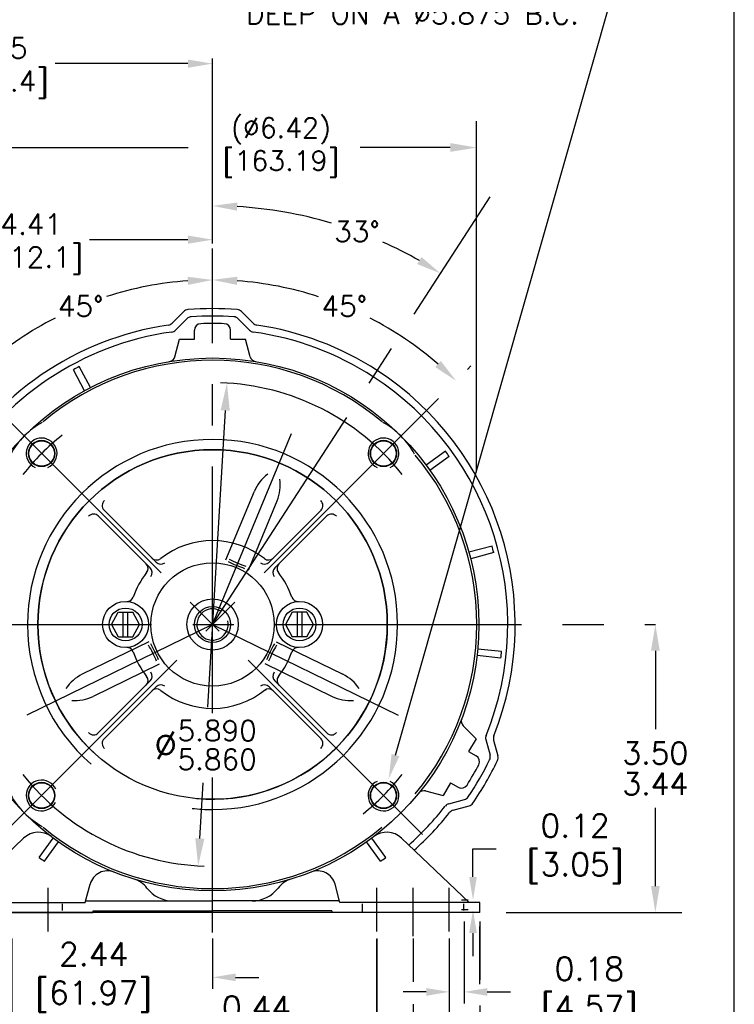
# Model space of a CAD drawing. Extents: x 897.4 to 937.4, y -10.3 to 19.5.
# Tile 7 of 8: x 928.7 to 937.4, y 1.2 to 13.2. Entities that reach past the tile are written whole.
import ezdxf
from ezdxf import colors
from ezdxf.entities.mleader import LeaderData, LeaderLine
from ezdxf.math import Vec2, Vec3

# ---------------------------------------------------------------- set-up
doc = ezdxf.new("R2010")
doc.units = 0
doc.header["$LTSCALE"] = 4
doc.header["$MEASUREMENT"] = 0
doc.linetypes.add('CENTER2', pattern=[1.125, 0.75, -0.125, 0.125, -0.125])
doc.layers.get('0').update_dxf_attribs({"linetype": 'CONTINUOUS'})
doc.layers.get('DEFPOINTS').update_dxf_attribs({"linetype": 'CONTINUOUS'})
doc.layers.add('CENTER', color=40, linetype='CENTER2')
doc.layers.add('DIMENSIONS', color=140, linetype='CONTINUOUS')
doc.styles.get("Standard").update_dxf_attribs({"font": 'romans.shx'})
doc.dimstyles.new('ADIM1', dxfattribs={"dimscale": 2.666667, "dimtxt": 0.125, "dimasz": 0.125, "dimexe": 0.125, "dimexo": 0.0625, "dimgap": 0.1, "dimtad": 0, "dimtih": 1, "dimtoh": 1, "dimdec": 3, "dimzin": 0, "dimdsep": 46, "dimtxsty": 'Standard', "dimsah": 1, "dimcen": 0.09, "dimadec": 0, "dimazin": 0, "dimtfac": 0.75, "dimtdec": 0, "dimtofl": 0, "dimtmove": 0, "dimatfit": 0, "dimfxl": 1, "dimtolj": 1, "dimtzin": 0, "dimarcsym": 0})
doc.dimstyles.get("Standard").update_dxf_attribs({"dimtxt": 0.25, "dimasz": 0.3, "dimexe": 0.0625, "dimexo": 0.0625, "dimgap": 0.0625, "dimtad": 0, "dimtih": 1, "dimtoh": 1, "dimzin": 0, "dimdsep": 46, "dimtxsty": 'Standard', "dimcen": 0, "dimadec": 0, "dimazin": 0, "dimtfac": 1, "dimtofl": 0, "dimtmove": 0, "dimatfit": 3, "dimfxl": 1, "dimtolj": 1, "dimtzin": 0, "dimarcsym": 0})
doc.dimstyles.new('STANDARD - A-B', dxfattribs={"dimtxt": 0.125, "dimasz": 0.125, "dimexe": 0.0625, "dimexo": 0.0625, "dimgap": 0.045, "dimtad": 0, "dimtih": 1, "dimtoh": 1, "dimdec": 4, "dimzin": 4, "dimdsep": 46, "dimtxsty": 'Standard', "dimcen": 0, "dimclrd": 256, "dimclre": 256, "dimclrt": 256, "dimaunit": 1, "dimazin": 1, "dimtm": 1e-09, "dimtfac": 1, "dimtdec": 4, "dimtofl": 0, "dimtmove": 0, "dimatfit": 2, "dimfxl": 1, "dimtolj": 1, "dimtzin": 4, "dimlwd": -1, "dimlwe": -1, "dimarcsym": 0})

# ---------------------------------------------------------------- blocks, each defined once
blk = doc.blocks.new('*D77')
at = {"layer": 'DEFPOINTS', "color": 0, "transparency": 16777216}
for p in [(931.238, 8.763), (930.888, 2.894)]:
    blk.add_point(p, dxfattribs=at)
at = {"layer": 'DIMENSIONS', "color": 0, "lineweight": -2, "transparency": 16777216}
for p, q in [((931.218, 8.43), (931.003, 4.821)), ((930.908, 3.226), (930.949, 3.904))]:
    blk.add_line(p, q, dxfattribs=at)
at = {"layer": 'DIMENSIONS', "color": 0, "transparency": 16777216}
for points in [[(931.162, 8.434), (931.273, 8.427), (931.238, 8.763)], [(930.853, 3.23), (930.964, 3.223), (930.888, 2.894)]]:
    blk.add_solid(points, dxfattribs=at)
at = {"layer": 'DIMENSIONS', "color": 0, "transparency": 16777216, "insert": (930.976, 4.362), "char_height": 0.33333, "attachment_point": 5}
blk.add_mtext('\\A1;∅{\\H0.250000;\\S5.890^ 5.860;}', dxfattribs=at)
blk = doc.blocks.new('*D78')
at = {"layer": 'DEFPOINTS', "color": 0, "transparency": 16777216}
for p in [(935.437, 5.828), (936.449, 5.828), (934.313, 2.328)]:
    blk.add_point(p, dxfattribs=at)
at = {"layer": 'DIMENSIONS', "color": 0, "lineweight": -2, "transparency": 16777216}
for p, q in [((936.449, 5.508), (936.449, 4.556)), ((936.449, 2.648), (936.449, 3.601)), ((934.633, 2.328), (936.769, 2.328))]:
    blk.add_line(p, q, dxfattribs=at)
at = {"layer": 'DIMENSIONS', "color": 0, "transparency": 16777216}
for points in [[(936.396, 5.508), (936.503, 5.508), (936.449, 5.828)], [(936.396, 2.648), (936.503, 2.648), (936.449, 2.328)]]:
    blk.add_solid(points, dxfattribs=at)
at = {"layer": 'DIMENSIONS', "color": 0, "transparency": 16777216, "insert": (936.449, 4.078), "char_height": 0.26667, "attachment_point": 5}
blk.add_mtext('\\A1;\\S3.50^ 3.44;', dxfattribs=at)
blk = doc.blocks.new('*D81')
at = {"layer": 'DEFPOINTS', "color": 0, "transparency": 16777216}
for p in [(934.275, 11.627), (934.275, 7.36), (927.851, 6.495)]:
    blk.add_point(p, dxfattribs=at)
at = {"layer": 'DIMENSIONS', "color": 0, "lineweight": -2, "transparency": 16777216}
for p, q in [((927.851, 10.705), (927.851, 11.947)), ((934.275, 7.68), (934.275, 11.947)), ((928.171, 11.627), (930.766, 11.627)), ((933.955, 11.627), (932.86, 11.627)), ((927.851, 6.815), (927.851, 10.243))]:
    blk.add_line(p, q, dxfattribs=at)
at = {"layer": 'DIMENSIONS', "color": 0, "transparency": 16777216}
for points in [[(928.171, 11.681), (928.171, 11.574), (927.851, 11.627)], [(933.955, 11.681), (933.955, 11.574), (934.275, 11.627)]]:
    blk.add_solid(points, dxfattribs=at)
at = {"layer": 'DIMENSIONS', "color": 0, "transparency": 16777216, "insert": (931.813, 11.627), "char_height": 0.24, "attachment_point": 5}
blk.add_mtext('\\A1; (%%c6.42)\\P [163.19]', dxfattribs=at)
blk = doc.blocks.new('*D86')
at = {"layer": 'DEFPOINTS', "color": 0, "transparency": 16777216}
for p in [(933.063, 2.149), (933.503, 2.149), (933.503, 0.889)]:
    blk.add_point(p, dxfattribs=at)
at = {"layer": 'DIMENSIONS', "transparency": 16777216}
for p, q in [((933.063, 2.009), (933.063, 0.748)), ((933.503, 2.009), (933.503, 1.537)), ((933.503, 1.158), (933.503, 0.748)), ((932.782, 0.889), (932.501, 0.889)), ((933.784, 0.889), (934.066, 0.889))]:
    blk.add_line(p, q, dxfattribs=at)
for points in [[(932.782, 0.936), (932.782, 0.842), (933.063, 0.889)], [(933.784, 0.936), (933.784, 0.842), (933.503, 0.889)]]:
    blk.add_solid(points, dxfattribs=at)
at = {"layer": 'DIMENSIONS', "transparency": 16777216, "insert": (931.502, 0.889), "char_height": 0.2812, "attachment_point": 5}
blk.add_mtext('\\A1; 0.44\\P [11.18]', dxfattribs=at)
blk = doc.blocks.new('*D87')
at = {"layer": 'DEFPOINTS', "color": 0, "transparency": 16777216}
for p in [(934.123, 2.358), (933.943, 2.149), (934.123, 1.361)]:
    blk.add_point(p, dxfattribs=at)
at = {"layer": 'DIMENSIONS', "transparency": 16777216}
for p, q in [((934.123, 2.218), (934.123, 1.22)), ((933.943, 2.009), (933.943, 1.22)), ((933.662, 1.361), (933.381, 1.361)), ((934.404, 1.361), (934.686, 1.361))]:
    blk.add_line(p, q, dxfattribs=at)
for points in [[(933.662, 1.408), (933.662, 1.314), (933.943, 1.361)], [(934.404, 1.407), (934.404, 1.314), (934.123, 1.361)]]:
    blk.add_solid(points, dxfattribs=at)
at = {"layer": 'DIMENSIONS', "transparency": 16777216, "insert": (935.55, 1.361), "char_height": 0.2812, "attachment_point": 5}
blk.add_mtext('\\A1; 0.18\\P [4.57]', dxfattribs=at)
blk = doc.blocks.new('*D98')
at = {"layer": 'DEFPOINTS', "color": 0, "transparency": 16777216}
for p in [(927.813, 2.358), (934.313, 2.358), (934.313, -2.539)]:
    blk.add_point(p, dxfattribs=at)
at = {"layer": 'DIMENSIONS', "transparency": 16777216}
for p, q in [((927.813, 2.218), (927.813, -2.68)), ((934.313, 2.218), (934.313, 1.509)), ((934.313, 1.197), (934.313, -2.68)), ((928.094, -2.539), (929.931, -2.539)), ((934.032, -2.539), (932.196, -2.539))]:
    blk.add_line(p, q, dxfattribs=at)
for points in [[(928.094, -2.492), (928.094, -2.586), (927.813, -2.539)], [(934.032, -2.492), (934.032, -2.586), (934.313, -2.539)]]:
    blk.add_solid(points, dxfattribs=at)
at = {"layer": 'DIMENSIONS', "transparency": 16777216, "insert": (931.063, -2.539), "char_height": 0.2812, "attachment_point": 5}
blk.add_mtext('\\A1; 6.50\\P [165.10]', dxfattribs=at)
blk = doc.blocks.new('*D88')
at = {"layer": 'DEFPOINTS', "color": 0, "transparency": 16777216}
for p in [(928.623, 2.149), (931.063, 2.149), (931.063, 1.538)]:
    blk.add_point(p, dxfattribs=at)
at = {"layer": 'DIMENSIONS', "transparency": 16777216}
for p, q in [((928.623, 2.009), (928.623, 1.398)), ((931.063, 2.009), (931.063, 1.398)), ((928.342, 1.538), (928.061, 1.538)), ((931.344, 1.538), (931.626, 1.538))]:
    blk.add_line(p, q, dxfattribs=at)
for points in [[(928.342, 1.585), (928.342, 1.492), (928.623, 1.538)], [(931.344, 1.585), (931.344, 1.492), (931.063, 1.538)]]:
    blk.add_solid(points, dxfattribs=at)
at = {"layer": 'DIMENSIONS', "transparency": 16777216, "insert": (929.521, 1.538), "char_height": 0.2812, "attachment_point": 5}
blk.add_mtext('\\A1; 2.44\\P [61.97]', dxfattribs=at)
blk = doc.blocks.new('*D89')
at = {"layer": 'DEFPOINTS', "color": 0, "transparency": 16777216}
for p in [(928.623, 2.149), (933.503, 2.149), (933.503, -1.47)]:
    blk.add_point(p, dxfattribs=at)
at = {"layer": 'DIMENSIONS', "transparency": 16777216}
for p, q in [((928.623, 2.009), (928.623, -1.611)), ((933.503, 2.009), (933.503, 1.483)), ((933.503, 1.213), (933.503, -1.611)), ((928.904, -1.47), (929.931, -1.47)), ((933.222, -1.47), (932.196, -1.47))]:
    blk.add_line(p, q, dxfattribs=at)
for points in [[(928.904, -1.423), (928.904, -1.517), (928.623, -1.47)], [(933.222, -1.423), (933.222, -1.517), (933.503, -1.47)]]:
    blk.add_solid(points, dxfattribs=at)
at = {"layer": 'DIMENSIONS', "transparency": 16777216, "insert": (931.063, -1.47), "char_height": 0.2812, "attachment_point": 5}
blk.add_mtext('\\A1; 4.88\\P [123.95]', dxfattribs=at)
blk = doc.blocks.new('*D90')
at = {"layer": 'DEFPOINTS', "color": 0, "transparency": 16777216}
for p in [(933.063, 2.149), (933.943, 2.149), (933.943, -0.178)]:
    blk.add_point(p, dxfattribs=at)
at = {"layer": 'DIMENSIONS', "transparency": 16777216}
for p, q in [((933.063, 2.009), (933.063, -0.318)), ((933.943, 2.009), (933.943, 1.029)), ((933.943, 0.748), (933.943, -0.318)), ((933.063, -0.178), (932.687, -0.178)), ((933.363, -0.178), (933.344, -0.178)), ((933.662, -0.178), (933.644, -0.178))]:
    blk.add_line(p, q, dxfattribs=at)
for points in [[(933.344, -0.131), (933.344, -0.225), (933.063, -0.178)], [(933.662, -0.131), (933.662, -0.225), (933.943, -0.178)]]:
    blk.add_solid(points, dxfattribs=at)
at = {"layer": 'DIMENSIONS', "transparency": 16777216, "insert": (931.688, -0.178), "char_height": 0.2812, "attachment_point": 5}
blk.add_mtext('\\A1; 0.88\\P [22.35]', dxfattribs=at)
blk = doc.blocks.new('*D91')
at = {"layer": 'DEFPOINTS', "color": 0, "transparency": 16777216}
for p in [(934.231, 2.478), (934.313, 2.478), (934.313, 2.358)]:
    blk.add_point(p, dxfattribs=at)
at = {"layer": 'DIMENSIONS', "transparency": 16777216}
for p, q in [((934.231, 2.759), (934.231, 3.1)), ((934.231, 3.1), (934.513, 3.1)), ((934.173, 2.478), (934.091, 2.478)), ((934.173, 2.358), (934.091, 2.358)), ((934.231, 2.077), (934.231, 1.796))]:
    blk.add_line(p, q, dxfattribs=at)
for points in [[(934.184, 2.759), (934.278, 2.759), (934.231, 2.478)], [(934.184, 2.077), (934.278, 2.077), (934.231, 2.358)]]:
    blk.add_solid(points, dxfattribs=at)
at = {"layer": 'DIMENSIONS', "transparency": 16777216, "insert": (935.377, 3.1), "char_height": 0.2812, "attachment_point": 5}
blk.add_mtext('\\A1; 0.12\\P [3.05]', dxfattribs=at)
blk = doc.blocks.new('*D102')
at = {"layer": 'DEFPOINTS', "color": 0, "transparency": 16777216}
for p in [(926.651, 10.507), (931.063, 10.399), (926.651, 8.818)]:
    blk.add_point(p, dxfattribs=at)
at = {"layer": 'DIMENSIONS', "color": 0, "lineweight": -2, "transparency": 16777216}
for p, q in [((926.651, 8.881), (926.651, 10.57)), ((931.063, 10.462), (931.063, 10.57)), ((926.951, 10.507), (928.146, 10.507)), ((930.763, 10.507), (929.568, 10.507))]:
    blk.add_line(p, q, dxfattribs=at)
at = {"layer": 'DIMENSIONS', "color": 0, "transparency": 16777216}
for points in [[(926.951, 10.557), (926.951, 10.457), (926.651, 10.507)], [(930.763, 10.557), (930.763, 10.457), (931.063, 10.507)]]:
    blk.add_solid(points, dxfattribs=at)
at = {"layer": 'DIMENSIONS', "color": 0, "transparency": 16777216, "char_height": 0.25, "attachment_point": 5}
for s, insert in [('\\A1;4.41', (928.857, 10.695)), ('\\A1;[112.1]', (928.857, 10.254))]:
    blk.add_mtext(s, dxfattribs=dict(at, insert=insert))
blk = doc.blocks.new('*D105')
at = {"layer": 'DEFPOINTS', "color": 0, "transparency": 16777216}
for p in [(934.439, 11.027), (932.034, 10.825), (931.063, 10.399), (931.063, 5.828), (931.063, 4.749)]:
    blk.add_point(p, dxfattribs=at)
at = {"layer": 'DIMENSIONS', "color": 0, "lineweight": -2, "transparency": 16777216}
blk.add_line((931.063, 10.462), (931.063, 10.981), dxfattribs=at)
for start, end in [(73.5063, 86.6223), (60.3776, 66.0019)]:
    blk.add_arc((931.063, 5.828), 5.09, start, end, dxfattribs=at)
at = {"layer": 'DIMENSIONS', "color": 0, "transparency": 16777216}
for points in [[(931.361, 10.859), (931.364, 10.959), (931.063, 10.918)], [(933.605, 10.296), (933.553, 10.21), (933.835, 10.097)]]:
    blk.add_solid(points, dxfattribs=at)
at = {"layer": 'DIMENSIONS', "color": 0, "transparency": 16777216, "insert": (932.821, 10.605), "char_height": 0.25, "attachment_point": 5}
blk.add_mtext('\\A1;33°', dxfattribs=at)
blk = doc.blocks.new('*D106')
at = {"layer": 'DEFPOINTS', "color": 0, "transparency": 16777216}
for p in [(931.063, 12.647), (931.063, 10.399), (925.813, 7.494)]:
    blk.add_point(p, dxfattribs=at)
at = {"layer": 'DIMENSIONS', "color": 0, "lineweight": -2, "transparency": 16777216}
for p, q in [((925.813, 7.557), (925.813, 12.71)), ((931.063, 10.462), (931.063, 12.71)), ((926.113, 12.647), (927.727, 12.647)), ((930.763, 12.647), (929.149, 12.647))]:
    blk.add_line(p, q, dxfattribs=at)
at = {"layer": 'DIMENSIONS', "color": 0, "transparency": 16777216}
for points in [[(926.113, 12.697), (926.113, 12.597), (925.813, 12.647)], [(930.763, 12.697), (930.763, 12.597), (931.063, 12.647)]]:
    blk.add_solid(points, dxfattribs=at)
at = {"layer": 'DIMENSIONS', "color": 0, "transparency": 16777216, "char_height": 0.25, "attachment_point": 5}
for s, insert in [('\\A1;5.25', (928.438, 12.835)), ('\\A1;[133.4]', (928.438, 12.394))]:
    blk.add_mtext(s, dxfattribs=dict(at, insert=insert))
blk = doc.blocks.new('*D107')
at = {"layer": 'DEFPOINTS', "color": 0, "transparency": 16777216}
for p in [(931.063, 10.399), (929.979, 9.875), (927.883, 9.009), (931.063, 4.749), (933.618, 3.273)]:
    blk.add_point(p, dxfattribs=at)
at = {"layer": 'DIMENSIONS', "color": 0, "lineweight": -2, "transparency": 16777216}
for start, end in [(94.1044, 107.9434), (117.2121, 130.8954)]:
    blk.add_arc((931.063, 5.829), 4.189, start, end, dxfattribs=at)
at = {"layer": 'DIMENSIONS', "color": 0, "transparency": 16777216}
for points in [[(930.761, 10.056), (930.765, 9.957), (931.063, 10.017)], [(928.355, 8.958), (928.287, 9.031), (928.101, 8.79)]]:
    blk.add_solid(points, dxfattribs=at)
at = {"layer": 'DIMENSIONS', "color": 0, "transparency": 16777216, "insert": (929.46, 9.698), "char_height": 0.25, "attachment_point": 5}
blk.add_mtext('\\A1;45°', dxfattribs=at)
blk = doc.blocks.new('*D108')
at = {"layer": 'DEFPOINTS', "color": 0, "transparency": 16777216}
for p in [(931.063, 10.399), (933.158, 9.456), (934.206, 8.971), (931.063, 4.749), (928.508, 3.273)]:
    blk.add_point(p, dxfattribs=at)
at = {"layer": 'DIMENSIONS', "color": 0, "lineweight": -2, "transparency": 16777216}
for start, end in [(72.0558, 85.8962), (49.1036, 62.7883)]:
    blk.add_arc((931.063, 5.828), 4.189, start, end, dxfattribs=at)
at = {"layer": 'DIMENSIONS', "color": 0, "transparency": 16777216}
for points in [[(931.361, 9.957), (931.365, 10.057), (931.063, 10.018)], [(933.84, 9.032), (933.772, 8.958), (934.025, 8.791)]]:
    blk.add_solid(points, dxfattribs=at)
at = {"layer": 'DIMENSIONS', "color": 0, "transparency": 16777216, "insert": (932.666, 9.699), "char_height": 0.25, "attachment_point": 5}
blk.add_mtext('\\A1;45°', dxfattribs=at)

msp = doc.modelspace()

# ---------------------------------------------------------------- linework, layer by layer
for p, q in [((930.5705, 9.4915), (930.7124, 9.6335)), ((931.5558, 9.4915), (931.4139, 9.6335)), ((930.6129, 9.4067), (930.7524, 9.5462)), ((931.5134, 9.4067), (931.3739, 9.5462)), ((930.8431, 9.2984), (930.8431, 9.4057)), ((931.2831, 9.2984), (931.2831, 9.4057)), ((930.6058, 9.0844), (930.6631, 9.2984)), ((930.6631, 9.2984), (930.8431, 9.2984)), ((931.2831, 9.2984), (931.4631, 9.2984)), ((931.5206, 9.084), (931.4631, 9.2984)), ((929.5069, 8.6702), (929.3707, 8.9262)), ((929.5775, 8.7077), (929.4413, 8.9638)), ((933.8953, 7.9355), (933.6607, 7.765)), ((933.9423, 7.8708), (933.7077, 7.7003)), ((931.2264, 6.6139), (931.5718, 7.4477)), ((931.5001, 6.4907), (931.849, 7.3329)), ((929.744, 7.2184), (930.3761, 6.5863)), ((932.3823, 7.2184), (931.7502, 6.5863)), ((929.6733, 7.1477), (930.3054, 6.5156)), ((932.453, 7.1477), (931.8209, 6.5156)), ((934.4623, 6.7806), (934.1822, 6.7056)), ((934.483, 6.7033), (934.2029, 6.6283)), ((929.8346, 5.828), (929.9167, 5.9794)), ((929.9182, 5.9794), (930.0946, 5.9794)), ((929.9777, 5.6774), (929.9777, 5.9794)), ((930.0327, 5.6774), (930.0327, 5.9794)), ((930.1763, 5.8288), (930.0946, 5.9794)), ((932.0322, 5.9793), (931.9501, 5.828)), ((932.2083, 5.9793), (932.0341, 5.9793)), ((932.0936, 5.9793), (932.0936, 5.6773)), ((932.1486, 5.9793), (932.1486, 5.6773)), ((932.2918, 5.828), (932.2097, 5.9793)), ((929.8346, 5.8288), (929.9167, 5.6774)), ((930.0942, 5.6774), (930.1763, 5.8288)), ((931.9501, 5.828), (932.0318, 5.6773)), ((932.2101, 5.6773), (932.2918, 5.828)), ((929.9181, 5.6774), (930.0922, 5.6774)), ((932.2081, 5.6773), (932.0318, 5.6773)), ((930.29, 5.6185), (929.4788, 5.2229)), ((931.8372, 5.6185), (932.6484, 5.2229)), ((934.5778, 5.4992), (934.2893, 5.5295)), ((934.5694, 5.4197), (934.281, 5.45)), ((930.4152, 5.3458), (929.6103, 4.9532)), ((931.6976, 5.3528), (932.5169, 4.9532)), ((929.6733, 4.5091), (930.3054, 5.1412)), ((929.744, 4.4384), (930.3761, 5.0705)), ((932.3825, 4.4385), (931.7504, 5.0706)), ((932.4532, 4.5092), (931.8211, 5.1413)), ((934.1116, 4.5965), (934.2683, 4.4398)), ((934.2683, 4.4398), (934.1783, 4.2839)), ((934.3871, 4.4292), (934.4382, 4.2387)), ((934.4818, 4.4235), (934.5338, 4.2296)), ((934.1783, 4.2839), (934.2711, 4.2303)), ((933.9583, 3.9029), (933.8683, 3.747)), ((933.9583, 3.9029), (934.0511, 3.8493)), ((933.6542, 3.8043), (933.8683, 3.747)), ((933.9369, 3.6494), (934.1274, 3.7004)), ((933.9891, 3.5702), (934.183, 3.6221)), ((927.9431, 2.4474), (928.7658, 3.2304)), ((927.9431, 2.4474), (928.7658, 3.2304)), ((928.956, 2.9963), (929.1265, 3.2309)), ((928.956, 2.9963), (929.1265, 3.2309)), ((929.0208, 2.9493), (929.1912, 3.1839)), ((929.0208, 2.9493), (929.1912, 3.1839)), ((933.1055, 2.9493), (932.9351, 3.1839)), ((933.1055, 2.9493), (932.9351, 3.1839)), ((933.1703, 2.9963), (932.9998, 3.2309)), ((933.1703, 2.9963), (932.9998, 3.2309)), ((934.1831, 2.4474), (933.3605, 3.2304)), ((934.1831, 2.4474), (933.3605, 3.2304)), ((929.5131, 2.4474), (929.5728, 2.67)), ((929.5131, 2.4474), (929.5728, 2.67)), ((932.6131, 2.4474), (932.5535, 2.67)), ((932.6131, 2.4474), (932.5535, 2.67)), ((927.8131, 2.4474), (929.5131, 2.4474)), ((927.8131, 2.4474), (929.5131, 2.4474)), ((929.2381, 2.3516), (929.2381, 2.4305)), ((929.2381, 2.3516), (929.2381, 2.4305)), ((929.5185, 2.4674), (931.0631, 2.4674)), ((929.5185, 2.4674), (931.0631, 2.4674)), ((932.6078, 2.4674), (931.0631, 2.4674)), ((932.6078, 2.4674), (931.0631, 2.4674)), ((934.3131, 2.4474), (932.6131, 2.4474)), ((934.3131, 2.4474), (932.6131, 2.4474)), ((932.8881, 2.3284), (932.8881, 2.4305)), ((932.8881, 2.3284), (932.8881, 2.4305)), ((934.1181, 2.3516), (934.1181, 2.4305)), ((934.1181, 2.3516), (934.1181, 2.4305)), ((934.3131, 2.3284), (934.3131, 2.4474)), ((934.3131, 2.3284), (934.3131, 2.4474)), ((927.8131, 2.3284), (929.6055, 2.3284)), ((934.3131, 2.3284), (927.8131, 2.3284)), ((927.8131, 2.3284), (929.6055, 2.3284)), ((929.6055, 2.3284), (929.6109, 2.3484)), ((929.6055, 2.3284), (929.6109, 2.3484)), ((929.6109, 2.3484), (931.0631, 2.3484)), ((929.6109, 2.3484), (931.0631, 2.3484)), ((932.5154, 2.3484), (931.0631, 2.3484)), ((932.5154, 2.3484), (931.0631, 2.3484)), ((932.5208, 2.3284), (932.5154, 2.3484)), ((932.5208, 2.3284), (932.5154, 2.3484))]:
    msp.add_line(p, q)
for centre, radius in [((931.0631, 5.8284), 3.24), ((928.9842, 7.9073), 0.16), ((928.9843, 7.9074), 0.16), ((928.9842, 7.9073), 0.155), ((933.142, 7.9074), 0.16), ((933.142, 7.9073), 0.16), ((933.142, 7.9073), 0.155), ((931.0632, 5.8283), 2.125), ((931.0631, 5.8284), 0.75), ((930.0051, 5.8284), 0.28), ((931.0631, 5.8284), 0.312), ((932.1211, 5.8284), 0.28), ((930.0052, 5.8284), 0.2), ((931.0631, 5.8284), 0.22), ((932.1211, 5.8283), 0.2), ((928.9842, 3.7495), 0.16), ((928.9843, 3.7495), 0.16), ((928.9842, 3.7495), 0.155), ((933.142, 3.7495), 0.16), ((933.142, 3.7495), 0.16), ((933.142, 3.7495), 0.155)]:
    msp.add_circle(centre, radius)
for centre, radius, start, end in [((930.769, 9.5769), 0.08, 94.48741, 134.99975), ((931.0631, 5.8284), 3.84, 85.5126, 94.48741), ((931.0631, 5.8284), 3.75, 86.02842, 93.97159), ((931.3573, 9.5769), 0.08, 45, 85.51257), ((931.0631, 5.8284), 3.68, 98.40028, 150.5379), ((930.5139, 9.5481), 0.08, 278.39996, 315.00022), ((930.809, 9.4896), 0.08, 93.97152, 134.99988), ((930.9231, 9.4057), 0.08, 92.24121, 179.99966), ((931.0631, 5.8284), 3.66, 87.75886, 92.24119), ((931.2031, 9.4057), 0.08, 0, 87.75878), ((931.3173, 9.4896), 0.08, 45, 86.0285), ((931.6124, 9.5481), 0.08, 224.99967, 261.60004), ((931.0631, 5.8284), 3.68, 57.00118, 81.5997), ((931.0631, 5.8284), 3.59, 97.93753, 149.72318), ((930.5563, 9.4633), 0.08, 277.93753, 315.00205), ((931.57, 9.4632), 0.08, 225.00013, 262.06201), ((931.0631, 5.8284), 3.59, 57.0012, 82.06229), ((931.0638, 5.829), 3.2124, 50.06127, 129.87952), ((930.5285, 9.1051), 0.08, 279.26673, 344.99995), ((931.5978, 9.1051), 0.08, 195.00005, 260.73327), ((931.0631, 5.8284), 3.53, 117.35073, 118.64926), ((931.0631, 5.8284), 3.68, 338.39993, 57.00118), ((931.0631, 5.8284), 3.59, 337.93761, 57.0012), ((929.4798, 7.413), 1, 119.21088, 150.78571), ((932.6475, 7.413), 1, 29.21429, 60.78911), ((928.9842, 7.9073), 0.1875, 293.95926, 244.81597), ((931.0632, 5.8283), 2.25, 270, 180), ((933.142, 7.9073), 0.1875, 295.18402, 246.04084), ((931.0631, 5.8284), 2.125, 90, 179.99999), ((931.0631, 5.8284), 2.125, 0, 90), ((931.0631, 5.8284), 3.53, 35.35075, 36.64926), ((931.0636, 5.829), 3.2124, 0, 39.88107), ((932.0338, 7.2564), 0.5, 126.8366, 157.50002), ((932.0338, 7.2564), 0.5, 126.83553, 157.50002), ((931.3871, 7.5243), 0.5, 337.49997, 8.1634), ((929.8005, 7.275), 0.08, 131.11807, 225.00064), ((932.3258, 7.275), 0.08, 314.99942, 48.88193), ((929.6167, 7.0911), 0.08, 45.00012, 138.8824), ((932.5096, 7.0911), 0.08, 41.11759, 134.99988), ((931.0631, 5.8284), 1.02, 51.79212, 128.20821), ((931.0631, 5.8284), 3.53, 14.35076, 15.64926), ((930.3828, 6.6928), 0.08, 225.00007, 308.20792), ((930.4327, 6.6429), 0.08, 225.00018, 307.74383), ((931.8769, 7.7922), 1.35, 242.57324, 251.70785), ((931.8784, 7.7916), 1.32, 242.37751, 251.96767), ((931.6936, 6.6429), 0.08, 232.25618, 314.99988), ((931.7435, 6.6928), 0.08, 231.79208, 314.99999), ((930.1989, 6.5089), 0.08, 321.78209, 45.00507), ((930.2488, 6.4591), 0.08, 322.24556, 45.00026), ((931.8775, 6.4591), 0.08, 134.99974, 217.7545), ((931.9274, 6.5089), 0.08, 134.99491, 218.21797), ((931.8779, 7.791), 1.32, 269.08659, 269.42498), ((931.0631, 5.8284), 1.02, 141.78213, 160.92266), ((931.0631, 5.8284), 1.02, 19.07737, 38.21789), ((930.0236, 6.1879), 0.08, 267.06806, 340.92249), ((932.1027, 6.1879), 0.08, 199.07757, 272.93194), ((931.0631, 5.8284), 0.19, 57.59822, 13.35076), ((931.0631, 5.8284), 2.25, 179.99999, 229.04599), ((931.0631, 5.8284), 2.125, 180.00003, 227.03892), ((931.0631, 5.8284), 2.125, 264.75131, 0), ((931.0636, 5.829), 3.2124, 320.11895, 0), ((930.0236, 5.4689), 0.08, 19.07753, 92.93196), ((929.1543, 4.8959), 1.32, 21.53233, 31.12248), ((929.1536, 4.8974), 1.35, 21.79214, 30.92675), ((932.9737, 4.8974), 1.35, 149.07325, 158.20786), ((932.973, 4.8959), 1.32, 148.87752, 158.46767), ((932.1027, 5.4689), 0.08, 87.06804, 160.92247), ((931.0631, 5.8284), 1.02, 199.07739, 218.21791), ((931.0631, 5.8284), 1.02, 321.80616, 340.92261), ((931.0631, 5.8284), 3.53, 353.35075, 354.64924), ((929.698, 4.7735), 0.5, 115.99997, 146.6634), ((930.1989, 5.1479), 0.08, 314.99489, 38.21793), ((930.2488, 5.1978), 0.08, 314.99976, 37.75446), ((931.8776, 5.1979), 0.08, 142.25615, 224.99995), ((931.9275, 5.148), 0.08, 141.79209, 225.00001), ((932.4293, 4.7735), 0.5, 33.3366, 64.00003), ((930.3828, 4.9641), 0.08, 51.79206, 135), ((930.4327, 5.0139), 0.08, 52.25616, 134.99988), ((931.0631, 5.8284), 1.02, 231.79179, 309.06472), ((931.6938, 5.014), 0.08, 44.99974, 127.75446), ((931.7437, 4.9642), 0.08, 44.9949, 128.21792), ((933.0257, 5.0137), 1.32, 179.08662, 179.42501), ((929.3911, 5.4026), 0.5, 265.33659, 296.00002), ((932.7361, 5.4026), 0.5, 243.99998, 274.66341), ((934.1681, 4.6531), 0.08, 159.26671, 224.99995), ((929.6167, 4.5657), 0.08, 221.11765, 314.99988), ((929.8005, 4.3818), 0.08, 134.9994, 228.88197), ((932.3259, 4.3819), 0.08, 311.11763, 44.99992), ((932.5097, 4.5658), 0.08, 224.99944, 318.88195), ((934.4644, 4.4499), 0.08, 157.93752, 195.00206), ((934.5591, 4.4443), 0.08, 158.39996, 195.00028), ((934.2311, 4.161), 0.08, 332.24121, 59.99966), ((934.3609, 4.218), 0.08, 333.97154, 14.9999), ((934.4565, 4.2089), 0.08, 334.48737, 14.99979), ((931.0631, 5.8284), 3.66, 327.75885, 332.24121), ((931.0631, 5.8284), 3.75, 326.0284, 333.9716), ((931.0631, 5.8284), 3.84, 325.51262, 334.48737), ((928.9842, 3.7495), 0.1875, 23.95924, 334.81597), ((933.142, 3.7495), 0.1875, 113.95922, 64.816), ((934.0911, 3.9185), 0.08, 239.99999, 327.75879), ((929.4798, 4.245), 1, 209.21428, 240.78911), ((933.6335, 3.7271), 0.08, 75.00045, 140.73329), ((934.1067, 3.7777), 0.08, 285.00004, 326.02851), ((931.0631, 5.8284), 2.25, 263.64735, 270), ((931.0631, 5.8284), 3.59, 311.65283, 322.06227), ((933.9576, 3.5721), 0.08, 105.00011, 142.06203), ((934.1623, 3.6994), 0.08, 285.00004, 325.51256), ((931.0631, 5.8284), 3.68, 311.7696, 321.60012), ((934.0098, 3.4929), 0.08, 104.99964, 141.60004), ((931.0638, 5.829), 3.2124, 230.12049, 270), ((931.0635, 5.829), 3.2124, 270, 309.87951), ((928.9451, 3.042), 0.26, 52.75943, 133.58569), ((928.9451, 3.042), 0.26, 52.75943, 133.58569), ((933.1812, 3.042), 0.26, 46.41431, 127.24056), ((933.1812, 3.042), 0.26, 46.41431, 127.24056), ((931.0631, 5.8284), 3.53, 233.35076, 234.64931), ((931.0631, 5.8284), 3.53, 233.35076, 234.64931), ((931.0631, 5.8284), 3.53, 305.35075, 306.64925), ((931.0631, 5.8284), 3.53, 305.35075, 306.64925), ((929.7853, 2.613), 0.22, 68.3261, 165.00032), ((929.7853, 2.613), 0.22, 68.3261, 165.00032), ((932.341, 2.613), 0.22, 14.99968, 111.6739), ((932.341, 2.613), 0.22, 14.99968, 111.6739), ((930.0199, 2.4352), 0.31, 37.50226, 72.90983), ((930.0199, 2.4352), 0.31, 37.50226, 72.90983), ((932.1064, 2.4352), 0.31, 107.09017, 142.49773), ((932.1064, 2.4352), 0.31, 107.09017, 142.49773), ((930.5831, 2.8674), 0.4, 217.5024, 270), ((930.5831, 2.8674), 0.4, 217.5024, 270), ((931.5431, 2.8674), 0.4, 270, 322.49766), ((931.5431, 2.8674), 0.4, 270, 322.49766)]:
    msp.add_arc(centre, radius, start, end)
at = {"layer": 'CENTER'}
for p, q in [((931.0631, 5.8284), (934.4389, 11.0267)), ((931.063, 4.7491), (931.063, 10.3993)), ((931.0631, 4.7492), (931.0631, 10.3993)), ((933.6184, 3.2731), (927.883, 9.0086)), ((928.5078, 3.273), (934.206, 8.9712)), ((931.0631, 5.8283), (932.0246, 8.1498)), ((927.3216, 5.8284), (936.4494, 5.8284)), ((931.063, 5.8283), (928.8046, 4.7268)), ((931.0631, 5.8283), (933.3215, 4.7268)), ((931.0631, 2.2732), (931.0631, 3.9678)), ((931.0631, 2.085), (931.0631, 3.4258)), ((929.0631, 2.0966), (929.0631, 2.6248)), ((933.0631, 2.0966), (933.0631, 2.6248)), ((933.5031, 2.0395), (933.5031, 2.6248)), ((933.9431, 2.0966), (933.9431, 2.6248))]:
    msp.add_line(p, q, dxfattribs=at)
for start, end in [(128.50291, 141.64139), (308.50288, 321.64137)]:
    msp.add_arc((931.0631, 5.8284), 2.94, start, end, dxfattribs=at)
at = {"layer": 'DEFPOINTS'}
msp.add_lwpolyline([(897.4093, -8.5339), (937.4093, -8.5339), (937.4093, 19.4661), (897.4093, 19.4661)], close=True, dxfattribs=at)
at = {"layer": 'DIMENSIONS'}
for p, q in [((934.3131, 1.4549), (934.3131, 2.1564)), ((933.0631, 1.0773), (933.0631, 2.0038))]:
    msp.add_line(p, q, dxfattribs=at)
for start, end in [(38.35861, 88.10358), (218.35863, 268.0131)]:
    msp.add_arc((931.0631, 5.8284), 2.94, start, end, dxfattribs=at)

# ---------------------------------------------------------------- dimensions: what is measured, and where the dimension line sits
for base, p1, p2, picture, middle in [((931.0631, 12.6475), (925.8128, 7.4944), (931.0631, 10.3993), '*D106', (928.4379, 12.6475)), ((926.6507, 10.5074), (931.063, 10.3993), (926.6507, 8.8184), '*D102', (928.8569, 10.5074))]:
    dim = msp.add_linear_dim(base=base, p1=p1, p2=p2, dimstyle='Standard', override={"dimscale": 0, "dimpost": '\\X', "dimtix": 0, "dimtofl": 0, "dimtmove": 0, "dimatfit": 3}, dxfattribs=at)
    dim.commit()
    dim.dimension.update_dxf_attribs({"geometry": picture, "text_midpoint": middle})
for base, p1, p2, dimstyle, override, picture, middle in [((934.2754, 11.6275), (927.8506, 6.495), (934.2754, 7.3595), 'ADIM1', {"dimtxt": 0.09, "dimasz": 0.12, "dimexe": 0.12, "dimexo": 0.12, "dimgap": 0.0625, "dimdec": 2, "dimzin": 4, "dimpost": '(%%c<>)', "dimatfit": 2}, '*D81', (931.8131, 11.6275)), ((931.063, 1.5384), (928.6231, 2.1492), (931.063, 2.1492), 'STANDARD - A-B', {"dimscale": 2.25, "dimdec": 2}, '*D88', (929.521, 1.5384)), ((933.9431, -0.1777), (933.0631, 2.1492), (933.9431, 2.1492), 'STANDARD - A-B', {"dimscale": 2.25, "dimdec": 2, "dimzin": 0}, '*D90', (931.6882, -0.1777))]:
    dim = msp.add_linear_dim(base=base, p1=p1, p2=p2, text=' <>\\P[]', dimstyle=dimstyle, override=override, dxfattribs=at)
    dim.commit()
    dim.dimension.update_dxf_attribs({"geometry": picture, "text_midpoint": middle, "dimtype": 160})
dim = msp.add_angular_dim_2l(base=(932.0342, 10.8245), line1=((931.0631, 5.8284), (934.4389, 11.0267)), line2=((931.063, 4.7491), (931.063, 10.3993)), dimstyle='Standard', override={"dimscale": 0, "dimpost": '\\X', "dimtix": 0, "dimtofl": 0, "dimtmove": 0, "dimatfit": 3}, dxfattribs=at)
dim.commit()
dim.dimension.update_dxf_attribs({"geometry": '*D105', "text_midpoint": (932.8205, 10.605), "dimtype": 130})
for base, line1, line2, picture, middle in [((929.9789, 9.8745), ((931.063, 4.7491), (931.063, 10.3993)), ((933.6184, 3.2731), (927.883, 9.0086)), '*D107', (929.4601, 9.6984)), ((933.1577, 9.4563), ((928.5078, 3.273), (934.206, 8.9712)), ((931.063, 4.7491), (931.063, 10.3993)), '*D108', (932.6662, 9.6987))]:
    dim = msp.add_angular_dim_2l(base=base, line1=line1, line2=line2, dimstyle='Standard', override={"dimscale": 0, "dimpost": '\\X', "dimtix": 0, "dimtofl": 0, "dimtmove": 0, "dimatfit": 3}, dxfattribs=at)
    dim.commit()
    dim.dimension.update_dxf_attribs({"geometry": picture, "text_midpoint": middle})
dim = msp.add_diameter_dim_2p(p1=(931.2377, 8.7632), p2=(930.8885, 2.8936), dimstyle='ADIM1', override={"dimtxt": 0.125, "dimasz": 0.125, "dimexo": 0.125, "dimgap": 0.0625, "dimdec": 3, "dimse1": 1, "dimtol": 0, "dimlim": 1, "dimtp": 0.01, "dimtm": 0.02, "dimtdec": 3}, dxfattribs=at)
dim.commit()
dim.dimension.update_dxf_attribs({"geometry": '*D77', "text_midpoint": (930.9759, 4.3623), "dimtype": 163})
dim = msp.add_linear_dim(base=(936.4494, 5.8284), p1=(934.3131, 2.3284), p2=(935.4367, 5.8284), angle=89.99935, dimstyle='ADIM1', override={"dimtxt": 0.1, "dimasz": 0.12, "dimexe": 0.12, "dimexo": 0.12, "dimgap": 0.0625, "dimdec": 2, "dimse2": 1, "dimlim": 1, "dimtm": 0.06, "dimtfac": 1, "dimtdec": 2}, dxfattribs=at)
dim.commit()
dim.dimension.update_dxf_attribs({"geometry": '*D78', "text_midpoint": (936.4494, 4.0784)})
for base, p1, p2, angle, picture, middle in [((934.2314, 2.4782), (934.3131, 2.3582), (934.3131, 2.4782), 89.99935, '*D91', (935.3773, 3.1)), ((934.1231, 1.3606), (933.9431, 2.1492), (934.1231, 2.3582), 179.9987, '*D87', (935.5503, 1.3606)), ((933.5031, 0.8888), (933.0631, 2.1492), (933.5031, 2.1492), 179.9987, '*D86', (931.502, 0.8888))]:
    dim = msp.add_linear_dim(base=base, p1=p1, p2=p2, angle=angle, text=' <>\\P[]', dimstyle='STANDARD - A-B', override={"dimscale": 2.25, "dimdec": 2, "dimzin": 0}, dxfattribs=at)
    dim.commit()
    dim.dimension.update_dxf_attribs({"geometry": picture, "text_midpoint": middle, "dimtype": 160})
for base, p1, p2, picture, middle in [((934.3131, -2.539), (927.8131, 2.3582), (934.3131, 2.3582), '*D98', (931.0631, -2.539)), ((933.5031, -1.4702), (928.6231, 2.1492), (933.5031, 2.1492), '*D89', (931.0631, -1.4702))]:
    dim = msp.add_linear_dim(base=base, p1=p1, p2=p2, text=' <>\\P[]', dimstyle='STANDARD - A-B', override={"dimscale": 2.25, "dimdec": 2}, dxfattribs=at)
    dim.commit()
    dim.dimension.update_dxf_attribs({"geometry": picture, "text_midpoint": middle})

# ---------------------------------------------------------------- leaders
ml = msp.add_multileader_mtext('Standard', dxfattribs=at)
ml.set_content('4X 3/8-16 \\PUNC-2B x 0.56\\PDEEP ON A %%C5.875 B.C.', color=256)
ml.set_leader_properties()
ml.build(insert=Vec2(0, 0))
ml.multileader.update_dxf_attribs({"text_left_attachment_type": 2, "text_right_attachment_type": 2, "dogleg_length": 0.36, "arrow_head_size": 0.3})
ctx = ml.context
ctx.base_point, ctx.char_height, ctx.arrow_head_size, ctx.landing_gap_size, ctx.plane_origin = Vec3(930.7992, 13.6452), 0.25, 0.3, 0.09, Vec3(934.0451, 8.3082)
ctx.left_attachment, ctx.right_attachment, ctx.text_align_type = 2, 2, 2
notes = []
notes.append((ctx, [(0, (1, 1, 0), (935.9701, 13.6452), (-1, 0), 0.36, [(0, [(933.2058, 3.9519)], 0, [])])]))
ctx.mtext.insert, ctx.mtext.alignment, ctx.mtext.flow_direction = Vec3(935.5201, 14.2107), 3, 5
for ctx, leaders in notes:
    for number, flags, end, landing, length, lines in leaders:
        leader = LeaderData()
        leader.index, (leader.has_last_leader_line, leader.has_dogleg_vector, leader.attachment_direction) = number, flags
        leader.last_leader_point, leader.dogleg_vector, leader.dogleg_length = Vec3(end), Vec3(landing), length
        for number, points, colour, breaks in lines:
            line = LeaderLine()
            line.index, line.vertices, line.color, line.breaks = number, Vec3.list(points), colors.encode_raw_color(colour), breaks
            leader.lines.append(line)
        ctx.leaders.append(leader)

doc.saveas('drawing.dxf')
